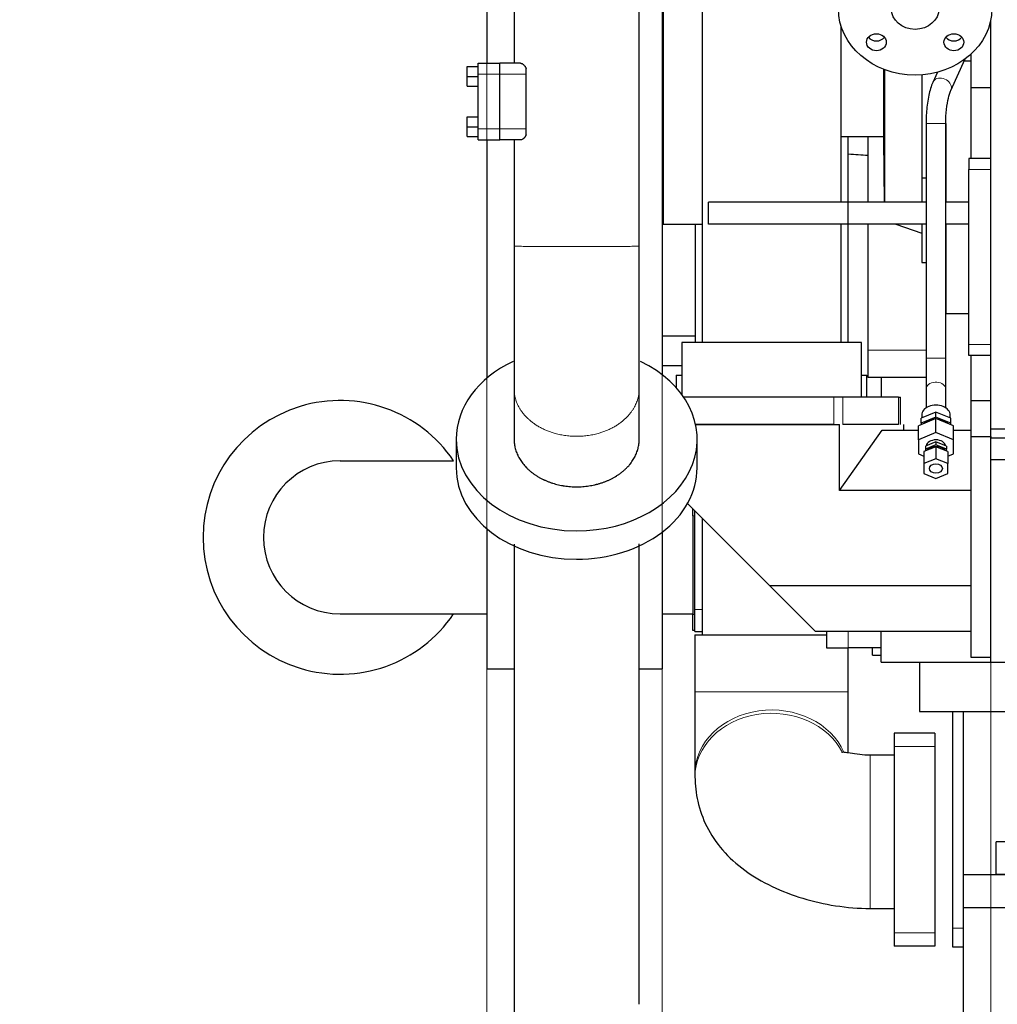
# Model space of a CAD drawing. Header units: inches. Extents: x 0 to 23760, y -13 to 16800.
# Tile 200 of 256: x 14551 to 15444, y 11409 to 12309. Entities that reach past the tile are written whole.
import ezdxf

# ---------------------------------------------------------------- set-up
doc = ezdxf.new("R2010")
doc.units = ezdxf.units.IN
doc.layers.add('1', color=7, linetype='Continuous', true_color=0xffffff)
doc.layers.add('254', color=7, linetype='Continuous', true_color=0xffffff)
doc.styles.add('latin_extended', font='simplex.shx')
doc.dimstyles.get("Standard").update_dxf_attribs({"dimtxt": 0.18, "dimasz": 0.18, "dimexe": 0.18, "dimexo": 0.0625, "dimgap": 0.09, "dimtad": 0, "dimtih": 1, "dimtoh": 1, "dimdec": 4, "dimzin": 0, "dimdsep": 46, "dimtxsty": 'Standard', "dimcen": 0.09, "dimadec": 0, "dimazin": 0, "dimtfac": 1, "dimtdec": 4, "dimtofl": 0, "dimtmove": 0, "dimatfit": 3, "dimfxl": 1, "dimtolj": 1, "dimtzin": 0, "dimarcsym": 0})

# ---------------------------------------------------------------- blocks, each defined once
blk = doc.blocks.new('_U0')
at = {"layer": '254', "color": 3, "linetype": 'Continuous', "lineweight": 13, "transparency": 16777216}
for p, q in [((14977.77, 12331.8), (14977.77, 10364.28)), ((15137.77, 12331.8), (15137.77, 10364.28)), ((14977.77, 10404.28), (13757.77, 10404.28)), ((14837.77, 10404.28), (14697.77, 10404.28)), ((15137.77, 10404.28), (14977.77, 10404.28)), ((15277.77, 10404.28), (15417.77, 10404.28))]:
    blk.add_line(p, q, dxfattribs=at)
at = {"layer": '254', "color": 3, "transparency": 16777216}
for points in [[(14837.77, 10380.95), (14837.77, 10427.62), (14977.77, 10404.28)], [(15277.77, 10427.62), (15277.77, 10380.95), (15137.77, 10404.28)]]:
    blk.add_solid(points, dxfattribs=at)
at = {"layer": 'Defpoints', "color": 0, "transparency": 16777216}
for p in [(14977.77, 12371.8), (15137.77, 12371.8), (14977.77, 10404.28)]:
    blk.add_point(p, dxfattribs=at)
at = {"layer": '254', "color": 2, "lineweight": 13, "transparency": 16777216, "insert": (13827.77, 10847.62), "char_height": 140, "attachment_point": 1, "style": 'latin_extended'}
blk.add_mtext('\\A1;\\C2;Flywheel\\P\\C2;90-240', dxfattribs=at)
blk = doc.blocks.new('_U6')
at = {"layer": '254', "color": 3, "linetype": 'Continuous', "lineweight": 13, "transparency": 16777216}
for p, q in [((20707.77, 11866.8), (20707.77, 9822.41)), ((15437.77, 11774.3), (15437.77, 9822.41)), ((20567.77, 9862.41), (15577.77, 9862.41))]:
    blk.add_line(p, q, dxfattribs=at)
at = {"layer": '254', "color": 3, "transparency": 16777216}
for points in [[(15577.77, 9885.74), (15577.77, 9839.07), (15437.77, 9862.41)], [(20567.77, 9839.07), (20567.77, 9885.74), (20707.77, 9862.41)]]:
    blk.add_solid(points, dxfattribs=at)
at = {"layer": 'Defpoints', "color": 0, "transparency": 16777216}
for p in [(20707.77, 11906.8), (15437.77, 11814.3), (15437.77, 9862.41)]:
    blk.add_point(p, dxfattribs=at)
at = {"layer": '254', "color": 2, "lineweight": 13, "transparency": 16777216, "insert": (17826.1, 10072.41), "char_height": 140, "attachment_point": 1, "style": 'latin_extended'}
blk.add_mtext('\\A1;5270', dxfattribs=at)
blk = doc.blocks.new('_U7')
at = {"layer": '254', "color": 3, "linetype": 'Continuous', "lineweight": 13, "transparency": 16777216}
for p, q in [((15437.77, 11866.8), (15437.77, 9822.41)), ((15137.77, 11675.8), (15137.77, 9822.41)), ((15137.77, 9862.41), (14020.39, 9862.41)), ((14997.77, 9862.41), (14857.77, 9862.41)), ((15437.77, 9862.41), (15137.77, 9862.41)), ((15577.77, 9862.41), (15717.77, 9862.41))]:
    blk.add_line(p, q, dxfattribs=at)
at = {"layer": '254', "color": 3, "transparency": 16777216}
for points in [[(14997.77, 9839.07), (14997.77, 9885.74), (15137.77, 9862.41)], [(15577.77, 9885.74), (15577.77, 9839.07), (15437.77, 9862.41)]]:
    blk.add_solid(points, dxfattribs=at)
at = {"layer": 'Defpoints', "color": 0, "transparency": 16777216}
for p in [(15437.77, 11906.8), (15137.77, 11715.8), (15137.77, 9862.41)]:
    blk.add_point(p, dxfattribs=at)
at = {"layer": '254', "color": 2, "lineweight": 13, "transparency": 16777216, "insert": (14090.39, 10072.41), "char_height": 140, "attachment_point": 1, "style": 'latin_extended'}
blk.add_mtext('\\A1;300', dxfattribs=at)

msp = doc.modelspace()

# ---------------------------------------------------------------- linework, layer by layer
at = {"layer": '1', "color": 2, "linetype": 'Continuous', "lineweight": 25}
for p, q in [((14977.766, 13027.802), (14977.766, 12268.863)), ((15137.766, 13027.802), (15137.766, 11984.393)), ((15174.266, 12676.06), (15174.266, 12013.766)), ((15138.766, 12621.802), (15138.766, 12121.802)), ((15437.766, 11934.825), (15437.766, 12308.43)), ((15301.266, 12141.802), (15301.266, 12302.588)), ((15419.766, 12277.119), (15419.766, 12246.802)), ((14969.766, 12268.802), (14989.766, 12268.802)), ((14969.766, 12258.802), (14969.766, 12268.802)), ((15008.581, 12268.802), (14989.766, 12268.802)), ((14989.766, 12258.802), (14989.766, 12268.802)), ((14989.766, 12258.802), (14989.766, 12268.802)), ((15401.32, 12243.904), (15414.536, 12272.775)), ((15413.787, 12271.141), (15419.766, 12271.141)), ((14959.766, 12265.8), (14969.766, 12265.8)), ((14959.766, 12256.802), (14959.766, 12265.8)), ((14969.766, 12208.802), (14969.766, 12258.802)), ((14989.766, 12208.802), (14989.766, 12258.802)), ((14989.766, 12208.802), (14989.766, 12258.802)), ((15013.766, 12258.802), (15013.766, 12264.082)), ((15013.766, 12208.802), (15013.766, 12258.802)), ((15339.766, 12263.476), (15339.766, 12198.802)), ((15340.898, 12263.031), (15340.898, 12141.799)), ((15374.763, 12258.243), (15374.763, 12164.132)), ((15389.194, 12260.66), (15384.953, 12251.396)), ((14959.766, 12247.804), (14959.766, 12256.802)), ((14959.766, 12256.802), (14969.766, 12256.802)), ((14959.766, 12247.804), (14969.766, 12247.804)), ((15419.766, 12246.802), (15419.766, 12181.8)), ((15419.766, 12246.802), (15437.766, 12246.802)), ((14959.766, 12219.8), (14969.766, 12219.8)), ((14959.766, 12210.802), (14959.766, 12219.8)), ((15378.766, 12213.656), (15378.766, 11999.491)), ((15396.766, 11999.491), (15396.766, 12213.656)), ((15396.766, 12213.654), (15396.766, 12141.803)), ((14959.766, 12201.804), (14959.766, 12210.802)), ((14959.766, 12210.802), (14969.766, 12210.802)), ((14969.766, 12198.802), (14969.766, 12208.802)), ((14989.766, 12198.802), (14989.766, 12208.802)), ((14989.766, 12198.802), (14989.766, 12208.802)), ((15013.766, 12203.522), (15013.766, 12208.802)), ((14959.766, 12201.804), (14969.766, 12201.804)), ((14969.766, 12198.802), (14989.766, 12198.802)), ((14977.766, 12198.825), (14977.766, 11981.178)), ((15008.581, 12198.802), (14989.766, 12198.802)), ((15301.267, 12201.802), (15339.77, 12201.802)), ((15325.766, 12141.801), (15325.766, 12201.799)), ((15339.766, 12198.802), (15340.645, 12141.802)), ((15417.766, 12181.802), (15417.766, 12171.802)), ((15437.766, 12181.802), (15417.766, 12181.802)), ((15417.766, 12011.802), (15417.766, 12171.802)), ((15374.763, 12164.132), (15374.763, 12141.801)), ((15374.763, 12164.132), (15378.766, 12164.132)), ((15307.766, 12141.802), (15180.266, 12141.802)), ((15180.266, 12121.802), (15180.266, 12141.802)), ((15378.766, 12141.802), (15307.766, 12141.802)), ((15307.766, 12121.802), (15307.766, 12141.802)), ((15417.766, 12141.802), (15396.764, 12141.802)), ((15137.766, 12122.802), (15138.766, 12121.802)), ((15138.766, 12121.802), (15174.265, 12121.802)), ((15307.766, 12121.802), (15180.266, 12121.802)), ((15301.266, 12013.761), (15301.266, 12121.802)), ((15378.766, 12121.802), (15307.766, 12121.802)), ((15325.766, 12006.828), (15325.766, 12121.799)), ((15351.284, 12121.802), (15374.763, 12113.664)), ((15374.763, 12121.802), (15374.763, 12086.802)), ((15417.766, 12121.802), (15396.764, 12121.802)), ((15396.766, 12121.805), (15396.766, 12040.155)), ((15374.763, 12086.802), (15378.766, 12086.802)), ((15396.766, 12040.155), (15417.766, 12040.155)), ((15137.765, 12019.914), (15167.916, 12019.914)), ((15319.766, 12013.76), (15155.766, 12013.76)), ((15155.766, 12013.76), (15155.766, 11966.226)), ((15319.766, 11963.76), (15319.766, 12013.76)), ((15325.766, 11981.828), (15325.766, 12006.828)), ((15417.766, 12001.802), (15417.766, 12011.802)), ((15378.766, 11999.491), (15378.766, 11971.207)), ((15396.766, 11971.207), (15396.766, 11999.491)), ((15437.766, 12001.802), (15417.766, 12001.802)), ((15419.766, 12001.801), (15419.766, 11960.802)), ((15137.766, 11992.802), (15155.766, 11992.802)), ((15150.766, 11983.802), (15150.766, 11972.381)), ((15150.766, 11983.802), (15155.766, 11983.802)), ((15319.766, 11983.802), (15324.766, 11983.802)), ((15324.766, 11963.759), (15324.766, 11983.802)), ((15378.766, 11981.828), (15325.766, 11981.828)), ((15337.766, 11981.828), (15337.766, 11963.759)), ((15378.766, 11971.207), (15378.766, 11954.097)), ((15396.766, 11954.097), (15396.766, 11971.207)), ((15157.509, 11963.76), (15157.766, 11963.76)), ((15294.537, 11963.76), (15157.766, 11963.76)), ((15302.699, 11963.76), (15294.537, 11963.76)), ((15353.727, 11963.76), (15302.699, 11963.76)), ((15353.727, 11963.76), (15355.566, 11963.76)), ((15355.566, 11938.802), (15355.566, 11963.76)), ((15419.766, 11960.802), (15437.766, 11960.802)), ((15419.766, 11960.802), (15419.766, 11927.937)), ((15387.766, 11944.263), (15371.766, 11937.732)), ((15387.766, 11950.177), (15374.266, 11944.666)), ((15387.766, 11945.581), (15374.266, 11940.07)), ((15374.266, 11940.07), (15374.266, 11944.666)), ((15374.766, 11947.463), (15374.766, 11944.87)), ((15401.266, 11944.666), (15387.766, 11950.177)), ((15387.766, 11945.581), (15387.766, 11950.177)), ((15401.266, 11940.07), (15387.766, 11945.581)), ((15403.766, 11937.732), (15387.766, 11944.263)), ((15387.766, 11931.536), (15387.766, 11944.263)), ((15400.766, 11944.87), (15400.766, 11947.463)), ((15401.266, 11940.07), (15401.266, 11944.666)), ((15168.343, 11938.802), (15299.766, 11938.802)), ((15294.537, 11938.76), (15168.353, 11938.76)), ((15299.766, 11878.647), (15299.766, 11938.802)), ((15353.727, 11938.76), (15302.699, 11938.76)), ((15358.584, 11933.802), (15358.584, 11938.802)), ((15371.766, 11925.004), (15371.766, 11937.732)), ((15374.266, 11940.07), (15374.266, 11938.752)), ((15401.266, 11938.752), (15401.266, 11940.07)), ((15403.766, 11925.004), (15403.766, 11937.732)), ((15437.766, 11928.055), (15437.766, 11934.825)), ((15437.766, 11934.825), (15550.412, 11934.825)), ((14949.766, 11925.39), (14949.766, 11899.412)), ((15169.766, 11899.412), (15169.766, 11925.39)), ((15299.766, 11878.647), (15338.766, 11933.802)), ((15338.766, 11933.802), (15371.767, 11933.802)), ((15387.766, 11931.536), (15371.766, 11925.004)), ((15371.766, 11925.004), (15371.766, 11911.94)), ((15403.766, 11925.004), (15387.766, 11931.536)), ((15403.766, 11933.802), (15419.766, 11933.802)), ((15403.766, 11911.94), (15403.766, 11925.004)), ((15419.766, 11927.937), (15419.766, 11726.302)), ((15419.766, 11927.937), (15437.766, 11927.937)), ((15437.766, 11928.055), (15437.766, 11927.937)), ((15437.766, 11927.937), (15437.766, 11927.307)), ((15437.766, 11926.81), (15437.766, 11927.307)), ((15437.766, 11906.802), (15437.766, 11926.81)), ((15437.766, 11926.81), (15550.33, 11926.81)), ((15387.766, 11918.614), (15376.766, 11914.124)), ((15387.766, 11922.958), (15378.266, 11919.08)), ((15387.766, 11920.218), (15378.266, 11916.34)), ((15378.266, 11919.08), (15378.266, 11916.34)), ((15378.266, 11916.34), (15378.266, 11914.736)), ((15397.266, 11919.08), (15387.766, 11922.958)), ((15387.766, 11922.958), (15387.766, 11920.218)), ((15397.266, 11916.34), (15387.766, 11920.218)), ((15398.766, 11914.124), (15387.766, 11918.614)), ((15387.766, 11918.614), (15387.766, 11907.654)), ((15397.266, 11919.08), (15397.266, 11916.34)), ((15397.266, 11914.736), (15397.266, 11916.34)), ((15371.766, 11911.94), (15376.766, 11909.898)), ((15376.766, 11914.124), (15376.766, 11903.163)), ((15387.766, 11907.654), (15376.766, 11903.163)), ((15398.766, 11903.163), (15387.766, 11907.654)), ((15398.766, 11914.124), (15398.766, 11903.163)), ((15398.766, 11909.898), (15403.766, 11911.94)), ((14843.766, 11905.652), (14947.424, 11905.652)), ((15376.766, 11903.163), (15376.766, 11894.182)), ((15398.766, 11894.182), (15398.766, 11903.163)), ((15437.766, 11906.802), (15819.017, 11906.802)), ((15437.766, 11721.802), (15437.766, 11906.802)), ((15376.766, 11894.182), (15387.766, 11889.691)), ((15387.766, 11889.691), (15398.766, 11894.182)), ((15419.766, 11878.647), (15299.766, 11878.647)), ((15160.956, 11866.611), (15235.766, 11791.802)), ((15165.766, 11855.434), (15165.766, 11861.802)), ((15165.766, 11855.434), (15165.766, 11765.454)), ((15167.766, 11769.802), (15167.766, 11859.802)), ((15174.266, 11853.309), (15174.266, 11746.807)), ((14977.766, 11843.672), (14977.766, 11715.802)), ((15137.766, 11840.444), (15137.766, 11715.802)), ((15235.766, 11791.802), (15277.766, 11749.802)), ((15235.766, 11791.802), (15419.766, 11791.802)), ((14843.766, 11765.952), (14977.763, 11765.952)), ((15137.766, 11765.952), (15165.766, 11765.952)), ((15165.766, 11750.802), (15165.766, 11765.454)), ((15167.766, 11749.802), (15167.766, 11769.802)), ((15167.766, 11750.802), (15165.766, 11750.802)), ((15167.766, 11749.802), (15174.266, 11749.802)), ((15167.766, 11746.802), (15287.766, 11746.802)), ((15167.766, 11746.802), (15167.766, 11694.744)), ((15337.766, 11749.802), (15277.766, 11749.802)), ((15287.766, 11749.802), (15287.766, 11734.802)), ((15337.766, 11721.802), (15337.766, 11749.802)), ((15419.766, 11749.802), (15337.766, 11749.802)), ((15287.766, 11734.802), (15307.766, 11734.802)), ((15337.766, 11734.802), (15307.766, 11734.802)), ((15307.766, 11694.744), (15307.766, 11734.801)), ((15329.766, 11728.302), (15329.766, 11734.802)), ((15329.766, 11728.302), (15337.766, 11728.302)), ((15337.766, 11721.802), (15372.767, 11721.802)), ((15372.766, 11721.802), (15437.786, 11721.802)), ((15372.766, 11721.802), (15372.766, 11676.802)), ((15419.766, 11726.302), (15437.766, 11726.302)), ((15437.766, 11721.802), (15524.062, 11721.802)), ((14977.766, 11715.802), (15002.618, 11715.802)), ((15116.913, 11715.802), (15137.766, 11715.802)), ((15372.766, 11676.802), (15492.47, 11676.802)), ((15402.766, 11676.802), (15402.766, 11478.802)), ((15412.766, 11676.802), (15412.766, 11527.804)), ((15349.766, 11656.802), (15349.766, 11644.802)), ((15386.766, 11656.802), (15349.766, 11656.802)), ((15386.766, 11656.802), (15386.766, 11644.802)), ((15349.766, 11644.802), (15349.766, 11474.502)), ((15386.766, 11644.802), (15386.766, 11474.502)), ((15349.766, 11636.802), (15327.766, 11636.802)), ((15167.766, 11620.054), (15167.766, 11617.014)), ((15722.766, 11557.802), (15442.766, 11557.802)), ((15442.766, 11527.802), (15442.766, 11557.802)), ((15412.766, 11527.802), (15412.766, 11497.802)), ((15412.766, 11527.802), (15752.766, 11527.802)), ((15722.766, 11527.802), (15442.766, 11527.802)), ((15327.766, 11496.802), (15349.766, 11496.802)), ((15412.766, 11497.803), (15412.766, 11478.802)), ((15412.766, 11497.802), (15752.766, 11497.802)), ((15402.766, 11478.802), (15402.766, 11461.802)), ((15412.766, 11478.802), (15412.766, 11462.308)), ((15349.766, 11474.502), (15349.766, 11462.502)), ((15386.766, 11474.502), (15386.766, 11462.502)), ((15386.766, 11462.502), (15349.766, 11462.502)), ((15402.766, 11461.802), (15412.766, 11461.802)), ((15412.766, 11462.308), (15412.766, 11391.802))]:
    msp.add_line(p, q, dxfattribs=at)
at = {"layer": '1', "color": 110, "linetype": 'Continuous', "lineweight": 13}
for p, q in [((14969.766, 12258.802), (14989.766, 12258.802)), ((15013.766, 12258.802), (14989.766, 12258.802)), ((15378.766, 12213.656), (15396.609, 12213.656)), ((15396.609, 12213.656), (15396.766, 12213.656)), ((14969.766, 12208.802), (14989.766, 12208.802)), ((15013.766, 12208.802), (14989.766, 12208.802)), ((15437.766, 12171.802), (15417.766, 12171.802)), ((15325.766, 12006.828), (15378.766, 12006.828)), ((15437.766, 12011.802), (15417.766, 12011.802)), ((15378.766, 11999.491), (15396.609, 11999.491)), ((15396.609, 11999.491), (15396.766, 11999.491)), ((15396.766, 11971.207), (15396.766, 11971.207)), ((15157.766, 11963.38), (15157.766, 11963.76)), ((15294.537, 11938.76), (15294.537, 11963.76)), ((15302.699, 11938.802), (15302.699, 11963.76)), ((15353.727, 11938.76), (15353.727, 11963.76)), ((15167.766, 11855.434), (15165.766, 11855.434)), ((15165.766, 11765.454), (15167.766, 11765.454)), ((15167.766, 11769.802), (15174.266, 11769.802)), ((15307.766, 11734.802), (15307.766, 11749.802)), ((15167.766, 11694.744), (15307.766, 11694.744)), ((15386.766, 11644.802), (15349.766, 11644.802)), ((15327.766, 11496.802), (15327.766, 11636.802)), ((15402.766, 11478.802), (15412.766, 11478.802)), ((15386.766, 11474.502), (15349.766, 11474.502))]:
    msp.add_line(p, q, dxfattribs=at)
at = {"layer": '1', "color": 2, "linetype": 'Continuous', "lineweight": 25}
for radius, start, end in [(125, 33.975, 326.025), (69.85, 90, 270)]:
    msp.add_arc((14843.766, 11835.802), radius, start, end, dxfattribs=at)
for centre, major_axis, ratio in [((15368.766, 12318.642), (70, 0), 0.8660254), ((15368.766, 12318.642), (21.75, 0), 0.8660254), ((15333.411, 12288.023), (-9, 0), 0.8660254), ((15404.121, 12288.023), (-9, 0), 0.8660254), ((15387.766, 11898.673), (6, 0), 0.7071068)]:
    msp.add_ellipse(centre, major_axis=major_axis, ratio=ratio, dxfattribs=at)
for centre, major_axis, ratio, start_param, end_param in [((15333.411, 12297.023), (-9, 0), 0.8660254, 0.6154576, 2.5260368), ((15404.121, 12297.023), (-9, 0), 0.8660254, 0.6154576, 2.5260368), ((14478.149, 12077.802), (1485.907, 0), 0.0874887, 0.9637576, 0.9782859), ((15059.766, 11925.39), (-110, 0), 0.760406, 5.2683527, 6.2831853), ((15059.766, 11925.39), (-110, 0), 0.760406, 1.5707963, 4.1540691), ((15387.766, 11947.463), (13, 0), 0.7071068, 0, 3.1415927), ((15387.766, 11934.558), (13, 0), 0.7071068, 1.6775123, 2.5114088), ((15387.766, 11934.558), (13, 0), 0.7071068, 0.630282, 1.4641785), ((15059.766, 11925.39), (-110, 0), 0.760406, 0, 1.5707963), ((15387.766, 11918.472), (9, 0), 0.7071068, 1.5707963, 3.0085658), ((15387.766, 11912.461), (-9, 0), 0.7071068, 3.6103772, 5.814499), ((15387.766, 11918.472), (9, 0), 0.7071068, 0.1330268, 1.5707963), ((15059.766, 11899.412), (-110, 0), 0.760406, 0, 1.5707963), ((15059.766, 11899.412), (-110, 0), 0.760406, 1.5707963, 3.1415927)]:
    msp.add_ellipse(centre, major_axis=major_axis, ratio=ratio, start_param=start_param, end_param=end_param, dxfattribs=at)
at = {"layer": '1', "color": 110, "linetype": 'Continuous', "lineweight": 13}
for centre, major_axis, ratio, start_param, end_param in [((15393.137, 12247.65), (8.183, -3.746), 0.814887, 0.4107776, 3.1422943), ((15393.137, 12247.65), (8.183, -3.746), 0.814887, 0.0098319, 0.4107776), ((15387.766, 11971.207), (9, 0), 0.7071068, 0.1867929, 3.1416571), ((15387.766, 11971.207), (9, 0), 0.7071068, 0, 0.1867929), ((15237.766, 11617.014), (70, 0), 0.8298982, 0.3938772, 3.1410036), ((15237.766, 11620.054), (70, 0), 0.8298982, 0.3420409, 3.1363894)]:
    msp.add_ellipse(centre, major_axis=major_axis, ratio=ratio, start_param=start_param, end_param=end_param, dxfattribs=at)
at = {"layer": '1', "color": 2, "linetype": 'Continuous', "lineweight": 25}
for points, knots in [([(15116.916, 12101.624), (15116.916, 12117.039), (15116.916, 12147.855), (15116.916, 12194.075), (15116.916, 12240.281), (15116.916, 12286.488), (15116.916, 12332.694), (15116.916, 12436.109), (15116.916, 12689.145), (15116.916, 12926.778), (15116.916, 13091.802)], [0, 0, 0, 0, 0.0467029, 0.0933678, 0.1400327, 0.1866976, 0.2333625, 0.2800274, 0.500019, 1, 1, 1, 1]), ([(15002.616, 13067.922), (15002.616, 12910.858), (15002.616, 12661.382), (15002.616, 12399.804), (15002.616, 12290.494), (15002.616, 12273.597), (15002.616, 12268.802)], [0, 0, 0, 0, 0.5896363, 0.9365669, 0.9819983, 1, 1, 1, 1]), ([(15008.581, 12268.802), (15008.794, 12268.802), (15009.01, 12268.774), (15009.449, 12268.668), (15009.672, 12268.589), (15010.122, 12268.382), (15010.351, 12268.253), (15010.61, 12268.08), (15010.639, 12268.06), (15010.697, 12268.02), (15010.783, 12267.959), (15010.869, 12267.894), (15011.041, 12267.761), (15011.155, 12267.667), (15011.495, 12267.367), (15011.72, 12267.145), (15012.052, 12266.778), (15012.161, 12266.649), (15012.379, 12266.381), (15012.487, 12266.24), (15012.621, 12266.057), (15012.647, 12266.02), (15012.7, 12265.946), (15012.78, 12265.833), (15012.857, 12265.717), (15013.011, 12265.481), (15013.112, 12265.319), (15013.308, 12264.984), (15013.403, 12264.812), (15013.589, 12264.455), (15013.679, 12264.271), (15013.766, 12264.082)], [0, 0, 0, 0, 0.125, 0.125, 0.25, 0.25, 0.375, 0.375, 0.390625, 0.390625, 0.40625, 0.4375, 0.4375, 0.5, 0.5, 0.625, 0.625, 0.6875, 0.6875, 0.75, 0.75, 0.765625, 0.765625, 0.78125, 0.8125, 0.8125, 0.875, 0.875, 0.9375, 0.9375, 1, 1, 1, 1]), ([(15384.953, 12251.396), (15384.194, 12249.706), (15382.117, 12244.224), (15379.779, 12233.088), (15378.848, 12221.356), (15378.766, 12214.958), (15378.766, 12213.656)], [0, 0, 0, 0, 0.1857291, 0.558927, 0.9110772, 1, 1, 1, 1]), ([(15396.766, 12213.656), (15396.768, 12215.985), (15396.937, 12222.521), (15397.973, 12232.391), (15399.811, 12240.105), (15400.901, 12243.011), (15401.32, 12243.904)], [0, 0, 0, 0, 0.1831539, 0.5294401, 0.8278339, 1, 1, 1, 1]), ([(15002.616, 12198.802), (15002.616, 12190.625), (15002.616, 12170.347), (15002.616, 12137.954), (15002.616, 12113.738), (15002.616, 12101.624)], [0, 0, 0, 0, 0.2524225, 0.6260174, 1, 1, 1, 1]), ([(15013.766, 12203.522), (15013.679, 12203.332), (15013.589, 12203.148), (15013.404, 12202.793), (15013.309, 12202.621), (15013.114, 12202.288), (15012.915, 12201.966), (15012.604, 12201.515), (15012.389, 12201.235), (15012.225, 12201.032), (15012.17, 12200.966), (15012.087, 12200.869), (15012.059, 12200.837), (15012.004, 12200.773), (15011.864, 12200.616), (15011.724, 12200.469), (15011.499, 12200.246), (15011.386, 12200.14), (15011.045, 12199.839), (15010.817, 12199.662), (15010.474, 12199.432), (15010.359, 12199.361), (15010.215, 12199.279), (15010.187, 12199.264), (15010.129, 12199.233), (15010.043, 12199.187), (15009.958, 12199.146), (15009.674, 12199.015), (15009.451, 12198.936), (15009.011, 12198.829), (15008.794, 12198.802), (15008.581, 12198.802)], [0, 0, 0, 0, 0.0625, 0.0625, 0.125, 0.125, 0.1875, 0.25, 0.3125, 0.3125, 0.34375, 0.34375, 0.359375, 0.359375, 0.375, 0.4375, 0.4375, 0.5, 0.5, 0.625, 0.625, 0.6875, 0.6875, 0.703125, 0.703125, 0.71875, 0.75, 0.75, 0.875, 0.875, 1, 1, 1, 1]), ([(15307.616, 12141.799), (15307.616, 12148.191), (15307.616, 12166.758), (15307.616, 12186.758), (15307.616, 12200.366), (15307.616, 12201.799)], [0, 0, 0, 0, 0.3196235, 0.9283281, 1, 1, 1, 1]), ([(15002.616, 12101.624), (15002.616, 12091.957), (15002.616, 12074.01), (15002.616, 12042.534), (15002.616, 12016.417), (15002.616, 11996.365), (15002.616, 11985.513), (15002.616, 11977.644), (15002.616, 11973.331), (15002.616, 11971.591)], [0, 0, 0, 0, 0.1939513, 0.364895, 0.6497388, 0.7668647, 0.8659544, 0.9446391, 1, 1, 1, 1]), ([(15116.916, 11971.591), (15116.916, 11974.065), (15116.916, 11980.486), (15116.916, 11992.816), (15116.916, 12014.834), (15116.916, 12042.531), (15116.916, 12074.011), (15116.916, 12091.957), (15116.916, 12101.624)], [0, 0, 0, 0, 0.0791371, 0.1979976, 0.3502034, 0.6350726, 0.8060314, 1, 1, 1, 1]), ([(15002.616, 11971.591), (15002.616, 11967.729), (15002.616, 11959.991), (15002.616, 11944.502), (15002.616, 11932.875), (15002.616, 11925.123)], [0, 0, 0, 0, 0.249339, 0.4995595, 1, 1, 1, 1]), ([(15116.916, 11925.123), (15116.916, 11932.875), (15116.916, 11944.502), (15116.916, 11959.991), (15116.916, 11967.729), (15116.916, 11971.591)], [0, 0, 0, 0, 0.5004405, 0.750661, 1, 1, 1, 1]), ([(15002.616, 11925.412), (15002.616, 11925.252), (15002.617, 11925.091), (15002.622, 11924.751), (15002.635, 11924.213), (15002.66, 11923.678), (15002.728, 11922.608), (15002.865, 11921.189), (15003.205, 11919.079), (15003.68, 11916.987), (15004.289, 11914.913), (15004.785, 11913.544), (15005.326, 11912.18), (15005.62, 11911.501), (15006.016, 11910.657), (15006.097, 11910.488), (15006.26, 11910.152), (15006.51, 11909.65), (15006.771, 11909.152), (15007.309, 11908.164), (15008.065, 11906.863), (15009.32, 11904.964), (15010.694, 11903.116), (15012.186, 11901.319), (15013.26, 11900.156), (15014.096, 11899.296), (15014.522, 11898.87), (15014.959, 11898.448), (15015.253, 11898.168), (15015.401, 11898.029), (15016.148, 11897.335), (15017.375, 11896.252), (15019.307, 11894.706), (15021.33, 11893.24), (15023.441, 11891.852), (15025.643, 11890.542), (15027.171, 11889.721), (15028.339, 11889.125), (15028.929, 11888.832), (15029.528, 11888.547), (15029.929, 11888.359), (15030.131, 11888.265), (15031.141, 11887.804), (15032.775, 11887.099), (15035.277, 11886.139), (15037.83, 11885.277), (15040.433, 11884.51), (15043.087, 11883.84), (15044.891, 11883.458), (15046.256, 11883.197), (15046.713, 11883.114), (15047.402, 11882.995), (15047.633, 11882.957), (15048.094, 11882.882), (15049.249, 11882.701), (15051.334, 11882.424), (15054.129, 11882.161), (15056.939, 11882.002), (15058.822, 11881.967), (15059.766, 11881.967)], [0, 0, 0, 0, 0.0070057, 0.0070057, 0.0148245, 0.0304623, 0.0304623, 0.0617377, 0.0930131, 0.1242885, 0.1555639, 0.1868393, 0.1868393, 0.2181147, 0.2181147, 0.2259336, 0.2259336, 0.2337524, 0.2493901, 0.2493901, 0.2806655, 0.311941, 0.3432164, 0.3744918, 0.4057672, 0.4057672, 0.4214049, 0.4292237, 0.4292237, 0.4370426, 0.4370426, 0.468318, 0.4995934, 0.5308688, 0.5621442, 0.5934197, 0.6246951, 0.6246951, 0.6403328, 0.6481516, 0.6481516, 0.6559705, 0.6559705, 0.6872459, 0.7185213, 0.7497967, 0.7810721, 0.8123475, 0.8436229, 0.8436229, 0.8592606, 0.8592606, 0.8670795, 0.8670795, 0.8748984, 0.9061738, 0.9374492, 0.9687246, 1, 1, 1, 1]), ([(15059.766, 11881.967), (15060.71, 11881.967), (15062.59, 11882.002), (15065.386, 11882.16), (15068.159, 11882.42), (15070.91, 11882.783), (15073.637, 11883.248), (15075.44, 11883.627), (15076.787, 11883.937), (15077.458, 11884.099), (15078.128, 11884.27), (15078.574, 11884.387), (15078.797, 11884.446), (15079.906, 11884.748), (15081.659, 11885.263), (15084.221, 11886.127), (15086.716, 11887.082), (15089.145, 11888.128), (15091.508, 11889.265), (15093.039, 11890.084), (15094.17, 11890.722), (15094.544, 11890.938), (15095.102, 11891.268), (15095.287, 11891.38), (15095.655, 11891.604), (15096.571, 11892.168), (15098.17, 11893.217), (15100.198, 11894.686), (15102.124, 11896.224), (15103.948, 11897.832), (15105.67, 11899.508), (15106.749, 11900.672), (15107.533, 11901.562), (15107.789, 11901.862), (15108.168, 11902.317), (15108.293, 11902.469), (15108.54, 11902.774), (15109.152, 11903.539), (15110.192, 11904.935), (15111.45, 11906.837), (15112.582, 11908.778), (15113.588, 11910.759), (15114.467, 11912.779), (15114.968, 11914.152), (15115.311, 11915.193), (15115.42, 11915.541), (15115.628, 11916.241), (15115.725, 11916.592), (15116, 11917.643), (15116.321, 11919.048), (15116.663, 11921.16), (15116.869, 11923.277), (15116.916, 11924.711), (15116.916, 11925.438), (15116.916, 11925.456)], [0, 0, 0, 0, 0.0312246, 0.0624493, 0.0936739, 0.1248985, 0.1561231, 0.1873478, 0.1873478, 0.2029601, 0.2107663, 0.2107663, 0.2185724, 0.2185724, 0.249797, 0.2810217, 0.3122463, 0.3434709, 0.3746956, 0.4059202, 0.4059202, 0.4215325, 0.4215325, 0.4293387, 0.4293387, 0.4371448, 0.4683694, 0.4995941, 0.5308187, 0.5620433, 0.593268, 0.6244926, 0.6244926, 0.6401049, 0.6401049, 0.6479111, 0.6479111, 0.6557172, 0.6869419, 0.7181665, 0.7493911, 0.7806157, 0.8118404, 0.843065, 0.843065, 0.8586773, 0.8586773, 0.8742896, 0.8742896, 0.9055143, 0.9367389, 0.9679635, 0.9991882, 1, 1, 1, 1]), ([(15002.616, 11829.569), (15002.616, 11768.159), (15002.616, 11658.735), (15002.616, 11543.023), (15002.616, 11482.434), (15002.616, 11463.571), (15002.616, 11444.708), (15002.616, 11425.846), (15002.616, 11406.98), (15002.616, 11394.403), (15002.616, 11388.113)], [0, 0, 0, 0, 0.4173251, 0.743613, 0.7863412, 0.8290694, 0.8717976, 0.9145257, 0.9572539, 1, 1, 1, 1]), ([(15116.916, 11409.302), (15116.916, 11419.4), (15116.916, 11446.645), (15116.916, 11491.037), (15116.916, 11542.477), (15116.916, 11593.917), (15116.916, 11689.696), (15116.916, 11768.329), (15116.916, 11829.815)], [0, 0, 0, 0, 0.0720426, 0.1943693, 0.3166959, 0.4390225, 0.5613492, 1, 1, 1, 1]), ([(15167.766, 11694.744), (15167.766, 11687.271), (15167.766, 11672.812), (15167.766, 11651.974), (15167.766, 11633.805), (15167.766, 11624.333), (15167.766, 11620.184)], [0, 0, 0, 0, 0.2500542, 0.5000349, 0.7499488, 1, 1, 1, 1]), ([(15307.766, 11638.54), (15307.766, 11642.81), (15307.766, 11653.609), (15307.766, 11672.736), (15307.766, 11687.246), (15307.766, 11694.744)], [0, 0, 0, 0, 0.2711152, 0.6355373, 1, 1, 1, 1]), ([(15327.766, 11636.802), (15324.308, 11636.894), (15317.727, 11637.233), (15309.278, 11638.637), (15303.502, 11639.61), (15302.133, 11639.512), (15301.863, 11639.149), (15301.851, 11639.13)], [0, 0, 0, 0, 0.2450815, 0.5067862, 0.7492827, 0.9874554, 1, 1, 1, 1]), ([(15167.766, 11617.144), (15167.862, 11609.38), (15169.668, 11593.58), (15177.776, 11570.985), (15192.24, 11549.637), (15212.501, 11531.037), (15237.743, 11516.284), (15265.872, 11505.506), (15296.394, 11498.548), (15317.03, 11496.892), (15327.766, 11496.802)], [0, 0, 0, 0, 0.1075292, 0.2273904, 0.3528557, 0.4805883, 0.609435, 0.7392236, 0.8664051, 1, 1, 1, 1])]:
    msp.add_open_spline(points, degree=3, knots=knots, dxfattribs=at)
for points in [[(15167.916, 12121.802), (15167.916, 12085.789), (15167.916, 12049.776), (15167.916, 12013.762)], [(15307.616, 12013.762), (15307.616, 12049.776), (15307.616, 12085.789), (15307.616, 12121.802)]]:
    msp.add_open_spline(points, degree=3, dxfattribs=at)
at = {"layer": '1', "color": 110, "linetype": 'Continuous', "lineweight": 13}
for points in [[(15059.766, 12101.599), (15039.56, 12101.599), (15012.719, 12101.603), (15002.616, 12101.615), (15002.616, 12101.624)], [(15059.766, 11928.105), (15039.56, 11928.105), (15012.719, 11935.793), (15002.616, 11956.217), (15002.616, 11971.591)], [(15116.916, 11971.591), (15116.916, 11956.217), (15106.813, 11935.793), (15079.971, 11928.105), (15059.766, 11928.105)]]:
    msp.add_rational_spline(points, [1.01661171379, 1.01661171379, 0.958470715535, 1.01661171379, 1.01661171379], degree=4, dxfattribs=at)
msp.add_rational_spline([(15116.916, 12101.624), (15116.916, 12101.624), (15116.916, 12101.624), (15116.916, 12101.624), (15116.916, 12101.615), (15106.813, 12101.603), (15079.971, 12101.599), (15059.766, 12101.599)], [1.01661171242, 1.0166117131, 1.01661171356, 1.01661171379, 1.01661171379, 0.958470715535, 1.01661171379, 1.01661171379], degree=4, knots=[0, 0, 0, 0, 0, 0.0000625, 0.0000625, 0.0000625, 1, 1, 1, 1, 1], dxfattribs=at)

# ---------------------------------------------------------------- dimensions: what is measured, and where the dimension line sits
at = {"layer": '254', "color": 2, "linetype": 'Continuous', "lineweight": 13}
dim = msp.add_linear_dim(base=(14977.766, 10404.283), p1=(15137.766, 12371.802), p2=(14977.766, 12371.802), text='\\C2;Flywheel\\P\\C2;90-240', dimstyle='Standard', override={"dimscale": 40, "dimtxt": 3.5, "dimasz": 3.5, "dimexe": 1, "dimexo": 1, "dimgap": 1.75, "dimtad": 1, "dimtih": 1, "dimtoh": 0, "dimdec": 2, "dimlfac": 0.025, "dimzin": 8, "dimdsep": 46, "dimlunit": 2, "dimpost": '', "dimtxsty": 'latin_extended', "dimsah": 1, "dimse1": 0, "dimse2": 0, "dimsd1": 0, "dimsd2": 0, "dimclrd": 3, "dimclre": 3, "dimclrt": 2, "dimtol": 0, "dimtm": -0.1, "dimtfac": 0.714286, "dimtdec": 3, "dimtofl": 1, "dimtmove": 0, "dimtzin": 8, "dimlwd": 13, "dimlwe": 13}, dxfattribs=at)
dim.commit()
dim.dimension.update_dxf_attribs({"geometry": '_U0', "text_midpoint": (14227.766, 10404.283), "dimtype": 160})
for base, p1, p2, picture, middle in [((15137.766, 9862.408), (15437.766, 11906.802), (15137.766, 11715.802), '_U7', (14270.389, 9862.408)), ((15437.766, 9862.408), (20707.766, 11906.802), (15437.766, 11814.302), '_U6', (18072.766, 9862.408))]:
    dim = msp.add_linear_dim(base=base, p1=p1, p2=p2, dimstyle='Standard', override={"dimscale": 40, "dimtxt": 3.5, "dimasz": 3.5, "dimexe": 1, "dimexo": 1, "dimgap": 1.75, "dimtad": 1, "dimtih": 1, "dimtoh": 0, "dimdec": 2, "dimlfac": 1, "dimzin": 8, "dimdsep": 46, "dimlunit": 2, "dimtxsty": 'latin_extended', "dimsah": 1, "dimse1": 0, "dimse2": 0, "dimsd1": 0, "dimsd2": 0, "dimclrd": 3, "dimclre": 3, "dimclrt": 2, "dimtol": 0, "dimtm": -0.1, "dimtfac": 0.714286, "dimtdec": 3, "dimtofl": 1, "dimtmove": 0, "dimtzin": 8, "dimlwd": 13, "dimlwe": 13}, dxfattribs=at)
    dim.commit()
    dim.dimension.update_dxf_attribs({"geometry": picture, "text_midpoint": middle, "dimtype": 160})

doc.saveas('drawing.dxf')
